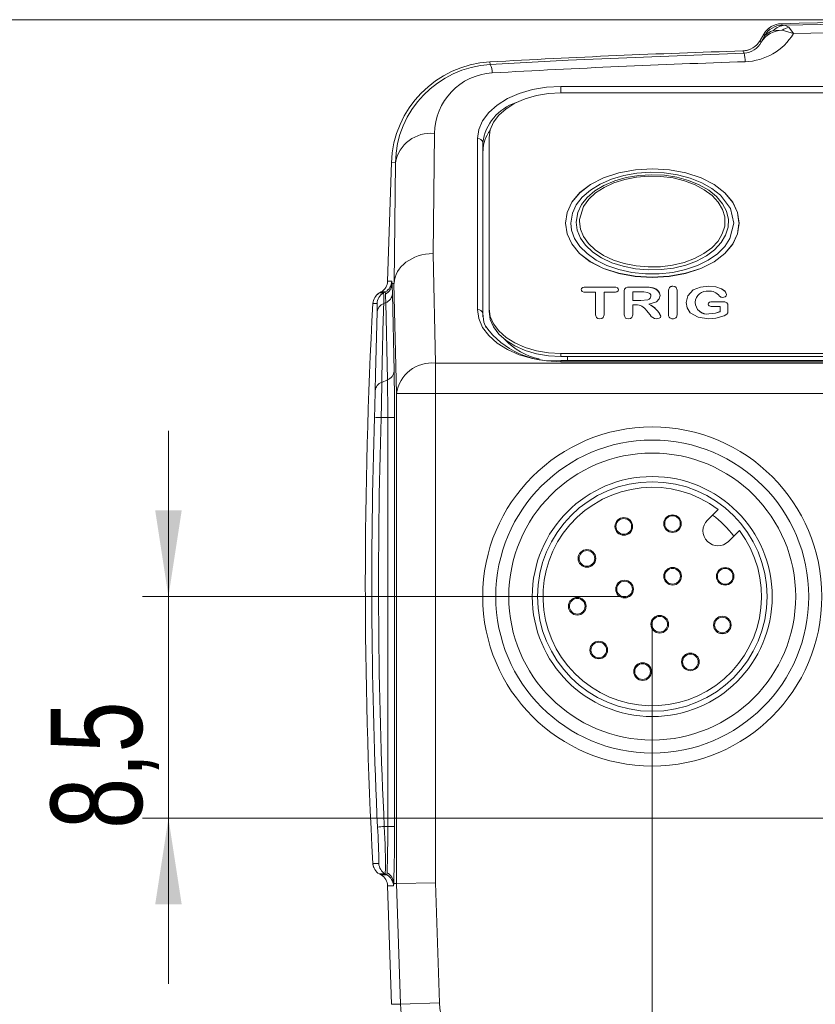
# Model space of a CAD drawing. Header units: millimetres. Extents: x 5 to 415, y 5 to 292.
# Tile 36 of 40: x 290 to 321, y 219 to 257. Entities that reach past the tile are written whole.
import ezdxf

# ---------------------------------------------------------------- set-up
doc = ezdxf.new("R2010")
doc.units = ezdxf.units.MM
doc.styles.add('SLDTEXTSTYLE0', font='TXT', dxfattribs={"width": 0.75})
doc.dimstyles.new('SLDDIMSTYLE0', dxfattribs={"dimtxt": 3.5, "dimasz": 3.302, "dimexe": 0, "dimexo": 0.0625, "dimgap": 0.875, "dimtad": 1, "dimrnd": 1e-09, "dimzin": 12, "dimdsep": 46, "dimtxsty": 'SLDTEXTSTYLE0', "dimsah": 1, "dimcen": 0.09, "dimadec": 0, "dimazin": 3, "dimtfac": 1, "dimtdec": 1, "dimtofl": 0, "dimtmove": 0, "dimatfit": 3, "dimfxl": 1, "dimfrac": 2, "dimtolj": 1, "dimtzin": 12, "dimarcsym": 0})
doc.dimstyles.new('SLDDIMSTYLE4', dxfattribs={"dimtxt": 3.5, "dimasz": 3.302, "dimexe": 0, "dimexo": 0.0625, "dimgap": 0.875, "dimtad": 1, "dimdec": 1, "dimrnd": 1e-09, "dimzin": 12, "dimdsep": 46, "dimtxsty": 'SLDTEXTSTYLE0', "dimsah": 1, "dimcen": 0.09, "dimadec": 0, "dimazin": 3, "dimtfac": 1, "dimtdec": 1, "dimtofl": 0, "dimtmove": 0, "dimatfit": 3, "dimfxl": 1, "dimfrac": 2, "dimtolj": 1, "dimtzin": 12, "dimarcsym": 0})
doc.dimstyles.new('SLDDIMSTYLE5', dxfattribs={"dimtxt": 3.5, "dimasz": 3.302, "dimexe": 0, "dimexo": 0.0625, "dimgap": 0.875, "dimtad": 1, "dimdec": 1, "dimrnd": 1e-09, "dimzin": 12, "dimdsep": 46, "dimtxsty": 'SLDTEXTSTYLE0', "dimsah": 1, "dimcen": 0.09, "dimadec": 0, "dimazin": 3, "dimtfac": 1, "dimtdec": 1, "dimtmove": 0, "dimatfit": 0, "dimfxl": 1, "dimfrac": 2, "dimtolj": 1, "dimtzin": 12, "dimarcsym": 0})

# ---------------------------------------------------------------- blocks, each defined once
blk = doc.blocks.new('*D28')
at = {"color": 7, "linetype": 'Continuous', "lineweight": 0}
for p, q in [((329.671, 256.601), (283.708, 256.601)), ((284.708, 214.989), (284.708, 256.601)), ((307.671, 214.989), (283.708, 214.989))]:
    blk.add_line(p, q, dxfattribs=at)
for points in [[(284.708, 256.601), (284.2, 253.299), (285.216, 253.299)], [(284.708, 214.989), (285.216, 218.291), (284.2, 218.291)]]:
    blk.add_solid(points, dxfattribs=at)
at = {"color": 7, "linetype": 'Continuous', "lineweight": 0, "insert": (280.196, 233.211), "char_height": 3.5, "attachment_point": 1, "rotation": 90, "style": 'SLDTEXTSTYLE0'}
blk.add_mtext('42', dxfattribs=at)
blk = doc.blocks.new('*D29')
at = {"color": 7, "linetype": 'Continuous', "lineweight": 0}
for p, q in [((314.671, 233.489), (314.671, 203.989)), ((329.921, 224.989), (329.921, 203.989)), ((329.921, 204.989), (314.671, 204.989))]:
    blk.add_line(p, q, dxfattribs=at)
for points in [[(314.671, 204.989), (317.973, 204.481), (317.973, 205.497)], [(329.921, 204.989), (326.619, 205.497), (326.619, 204.481)]]:
    blk.add_solid(points, dxfattribs=at)
at = {"color": 7, "linetype": 'Continuous', "lineweight": 0, "insert": (316.349, 209.501, 21.424), "char_height": 3.5, "attachment_point": 1, "style": 'SLDTEXTSTYLE0'}
blk.add_mtext('15,3', dxfattribs=at)
blk = doc.blocks.new('*D31')
at = {"color": 7, "linetype": 'Continuous', "lineweight": 0}
for p, q in [((296.124, 234.489), (296.124, 240.839)), ((313.671, 234.489), (295.124, 234.489)), ((296.124, 234.489), (296.124, 225.989)), ((328.921, 225.989), (295.124, 225.989)), ((296.124, 225.989), (296.124, 219.639))]:
    blk.add_line(p, q, dxfattribs=at)
for points in [[(296.124, 234.489), (296.632, 237.791), (295.616, 237.791)], [(296.124, 225.989), (295.616, 222.687), (296.632, 222.687)]]:
    blk.add_solid(points, dxfattribs=at)
at = {"color": 7, "linetype": 'Continuous', "lineweight": 0, "insert": (291.612, 225.585, 21.424), "char_height": 3.5, "attachment_point": 1, "rotation": 90, "style": 'SLDTEXTSTYLE0'}
blk.add_mtext('8,5', dxfattribs=at)

msp = doc.modelspace()

# ---------------------------------------------------------------- linework, layer by layer
at = {"color": 7, "linetype": 'Continuous', "lineweight": 0}
for p, q in [((319.758, 256.387), (319.903, 256.313)), ((318.844, 255.742), (318.982, 255.992)), ((319.656, 256.198), (319.317, 256.182)), ((308.455, 254.885), (308.449, 254.983)), ((311.171, 254.041), (350.171, 254.041)), ((311.171, 254.041), (311.171, 253.801)), ((306.321, 252.238), (306.27, 247.632)), ((307.975, 245.487), (307.975, 252.045)), ((308.175, 251.891), (308.175, 245.334)), ((308.182, 251.576), (308.175, 251.891)), ((304.822, 251.116), (304.674, 251.121)), ((304.771, 246.5), (304.822, 251.116)), ((306.27, 247.632), (306.362, 243.44)), ((304.524, 246.58), (304.687, 246.58)), ((304.695, 246.487), (304.695, 246.479)), ((304.862, 242.268), (304.77, 246.485)), ((304.209, 246.125), (304.371, 246.125)), ((304.437, 246.163), (304.275, 246.163)), ((304.371, 246.125), (304.437, 246.163)), ((314.36, 246.354), (314.36, 246.351)), ((314.704, 246.318), (314.704, 246.315)), ((304.375, 245.719), (304.454, 245.755)), ((304.519, 242.795), (304.454, 245.755)), ((314.234, 245.839), (314.234, 245.836)), ((317.344, 245.792), (317.344, 245.789)), ((308.176, 245.282), (308.175, 245.334)), ((311.171, 243.809), (311.171, 243.692)), ((311.171, 243.535), (311.171, 243.491)), ((350.171, 243.491), (311.171, 243.491)), ((311.421, 243.692), (311.421, 243.535)), ((306.362, 242.268), (306.362, 243.44)), ((306.362, 243.44), (354.981, 243.44)), ((304.304, 242.699), (304.519, 242.795)), ((304.862, 223.495), (304.862, 242.268)), ((304.862, 242.268), (306.362, 242.268)), ((306.362, 242.268), (306.362, 223.52)), ((354.981, 242.268), (306.362, 242.268)), ((304.28, 241.346), (304.531, 241.346)), ((304.788, 241.346), (304.531, 241.346)), ((304.531, 225.673), (304.531, 241.346)), ((304.788, 241.346), (304.788, 225.673)), ((304.397, 225.673), (304.531, 225.673)), ((304.788, 225.673), (304.531, 225.673)), ((304.436, 223.854), (304.209, 223.854)), ((304.275, 223.816), (304.502, 223.816)), ((304.436, 223.854), (304.502, 223.816)), ((304.76, 223.501), (304.76, 223.493)), ((305.014, 218.869), (304.862, 223.495)), ((306.362, 223.52), (306.513, 218.919)), ((304.751, 223.399), (304.524, 223.399)), ((305.014, 218.869), (306.513, 218.919)), ((305.014, 218.869), (304.674, 218.858))]:
    msp.add_line(p, q, dxfattribs=at)
at = {"color": 7, "linetype": 'Continuous', "lineweight": 15}
for p, q in [((318.948, 256.049), (318.807, 255.804)), ((311.171, 253.801), (350.171, 253.801)), ((308.421, 245.527), (308.421, 252.084)), ((308.182, 251.576), (308.182, 245.206)), ((304.674, 251.121), (304.524, 246.58)), ((304.77, 246.485), (304.696, 246.487)), ((304.209, 246.125), (304.275, 246.163)), ((304.709, 246.093), (304.773, 243.133)), ((312.121, 246.354), (313.197, 246.354)), ((312.121, 246.354), (312.121, 246.351)), ((312.121, 246.351), (313.197, 246.351)), ((312.496, 246.151), (312.121, 246.151)), ((312.496, 245.284), (312.496, 246.151)), ((312.821, 246.151), (312.821, 245.284)), ((313.197, 246.151), (312.821, 246.151)), ((313.197, 246.354), (313.197, 246.351)), ((313.596, 245.284), (313.596, 246.205)), ((313.805, 246.354), (314.36, 246.354)), ((313.805, 246.354), (313.805, 246.351)), ((313.805, 246.351), (314.36, 246.351)), ((313.921, 246.167), (313.921, 245.839)), ((314.243, 246.167), (313.921, 246.167)), ((315.296, 245.285), (315.296, 246.237)), ((315.457, 246.385), (315.457, 246.382)), ((315.621, 246.237), (315.621, 245.285)), ((316.846, 246.385), (316.846, 246.382)), ((313.921, 245.839), (314.234, 245.839)), ((313.921, 245.839), (313.921, 245.836)), ((313.921, 245.836), (314.234, 245.836)), ((314.621, 246.005), (314.621, 246.002)), ((316.321, 245.767), (316.321, 245.764)), ((316.963, 245.792), (317.344, 245.792)), ((316.963, 245.792), (316.963, 245.789)), ((316.963, 245.789), (317.344, 245.789)), ((308.421, 245.409), (308.421, 245.527)), ((313.921, 245.667), (313.921, 245.284)), ((314.044, 245.667), (313.921, 245.667)), ((314.591, 245.29), (314.452, 245.451)), ((314.538, 245.695), (314.538, 245.692)), ((317.271, 245.605), (317.007, 245.605)), ((317.271, 245.409), (317.271, 245.605)), ((317.271, 245.409), (317.271, 245.406)), ((317.571, 245.646), (317.571, 245.415)), ((316.838, 245.324), (316.838, 245.32)), ((350.171, 243.809), (311.171, 243.809)), ((311.171, 243.692), (350.171, 243.692)), ((350.171, 243.535), (311.171, 243.535)), ((316.784, 237.415), (317.198, 237.829)), ((318.011, 237.016), (317.597, 236.602)), ((304.209, 223.854), (304.275, 223.816)), ((304.862, 223.495), (304.76, 223.493)), ((304.862, 223.495), (306.362, 223.52)), ((304.524, 223.399), (304.674, 218.858))]:
    msp.add_line(p, q, dxfattribs=at)
at = {"color": 7, "linetype": 'Continuous', "lineweight": 0, "flags": 128}
for points in [[(319.619, 256.449), (319.635, 256.421), (319.652, 256.392)], [(319.652, 256.392), (319.713, 256.388), (319.758, 256.387)], [(320.086, 256.067), (320.083, 256.072), (319.903, 256.313)], [(318.982, 255.992), (318.97, 256.012), (318.948, 256.049)], [(319.317, 256.182), (319.201, 256.145), (318.982, 255.992)], [(320.086, 256.067), (320.08, 256.07), (319.656, 256.198)], [(318.807, 255.804), (318.835, 255.756), (318.844, 255.742)], [(308.455, 254.885), (311.444, 255.044), (318.191, 255.318)], [(318.191, 255.318), (318.18, 255.336), (318.139, 255.405)], [(307.975, 252.045), (308.023, 252.391), (308.168, 252.727), (308.403, 253.043), (308.723, 253.328), (309.117, 253.574), (309.573, 253.773), (310.078, 253.921), (310.616, 254.011), (311.171, 254.041)], [(311.547, 248.802), (311.609, 249.189), (311.757, 249.505), (311.988, 249.8), (311.989, 249.801), (312.297, 250.069), (312.671, 250.3), (313.102, 250.488), (313.576, 250.629), (314.081, 250.718), (314.603, 250.753), (315.129, 250.732), (315.643, 250.656), (316.128, 250.527), (316.572, 250.35), (316.961, 250.128), (317.286, 249.869), (317.666, 249.359), (317.796, 248.802), (317.651, 248.216), (317.45, 247.911), (317.17, 247.632), (316.82, 247.386), (316.408, 247.181), (315.949, 247.022), (315.454, 246.913), (314.936, 246.858), (314.411, 246.858), (313.891, 246.913), (313.393, 247.022), (312.932, 247.182), (312.52, 247.388), (312.171, 247.633), (311.892, 247.912), (311.692, 248.215), (311.576, 248.534), (311.547, 248.802)], [(311.749, 248.835), (311.789, 248.533), (311.914, 248.23), (312.112, 247.952), (312.391, 247.693), (312.724, 247.473), (313.124, 247.286), (313.555, 247.148), (314.031, 247.054), (314.512, 247.013), (315.011, 247.022), (315.487, 247.082), (315.954, 247.194), (316.371, 247.349), (316.752, 247.552), (317.063, 247.784), (317.314, 248.054), (317.484, 248.338), (317.578, 248.644), (317.589, 248.947), (317.516, 249.256), (317.365, 249.544), (317.132, 249.821), (316.837, 250.061), (316.471, 250.273), (316.065, 250.439), (315.608, 250.564), (315.137, 250.637), (314.639, 250.66), (314.155, 250.632), (313.672, 250.55), (313.231, 250.423), (312.818, 250.247), (312.47, 250.036), (312.175, 249.785), (311.958, 249.514), (311.813, 249.216), (311.749, 248.835)], [(311.88, 248.865), (311.918, 248.577), (312.036, 248.29), (312.223, 248.026), (312.486, 247.779), (312.803, 247.568), (313.182, 247.389), (313.596, 247.255), (314.054, 247.164), (314.514, 247.124), (314.993, 247.133), (315.445, 247.189), (315.889, 247.295), (316.286, 247.441), (316.649, 247.633), (316.949, 247.855), (317.192, 248.114), (317.356, 248.387), (317.447, 248.681), (317.448, 249.046), (317.362, 249.33), (317.197, 249.607), (316.966, 249.857), (316.663, 250.085), (316.312, 250.274), (315.903, 250.429), (315.468, 250.535), (314.997, 250.596), (314.534, 250.606), (314.062, 250.566), (313.621, 250.479), (313.198, 250.345), (312.827, 250.172), (312.499, 249.958), (312.237, 249.718), (312.039, 249.445), (311.883, 248.947), (311.88, 248.865)], [(304.687, 246.58), (304.691, 246.563), (304.695, 246.487)], [(304.122, 245.719), (304.105, 245.719), (304.035, 245.719), (303.959, 245.719)], [(304.049, 242.379), (304.061, 243.015), (304.121, 245.407)], [(311.171, 243.491), (310.616, 243.522), (310.078, 243.612), (309.573, 243.759), (309.117, 243.958), (308.723, 244.204), (308.403, 244.489), (308.168, 244.805), (308.023, 245.141), (307.975, 245.487)], [(303.959, 224.26), (303.977, 224.26), (304.047, 224.26), (304.187, 224.26)], [(304.502, 223.816), (304.502, 223.816), (304.508, 223.899)], [(304.76, 223.493), (304.759, 223.487), (304.751, 223.399)]]:
    msp.add_lwpolyline(points, dxfattribs=at)
at = {"color": 7, "linetype": 'Continuous', "lineweight": 15, "flags": 128}
for points in [[(308.421, 252.084), (308.463, 252.382), (308.587, 252.671), (308.79, 252.942), (309.065, 253.188), (309.404, 253.399), (309.796, 253.571), (310.231, 253.698), (310.694, 253.775), (311.171, 253.801)], [(312.299, 250.287), (312.806, 250.544), (313.394, 250.732), (314.022, 250.845), (314.674, 250.883), (315.327, 250.845), (315.957, 250.73), (316.543, 250.541), (317.048, 250.284), (317.457, 249.968), (317.757, 249.602), (317.938, 249.21), (317.998, 248.803), (317.936, 248.395), (317.754, 248.003), (317.452, 247.637), (317.041, 247.322), (316.536, 247.066), (315.95, 246.879), (315.322, 246.765), (314.669, 246.727), (314.016, 246.766), (313.386, 246.88), (312.801, 247.069), (312.296, 247.326), (311.887, 247.641), (311.587, 248.006), (311.405, 248.398), (311.345, 248.805), (311.406, 249.213), (311.588, 249.605), (311.889, 249.971), (312.299, 250.287)], [(312.299, 250.283), (312.806, 250.54), (313.394, 250.729), (314.022, 250.842), (314.674, 250.88), (315.327, 250.841), (315.957, 250.727), (316.543, 250.538), (317.048, 250.28), (317.457, 249.965), (317.757, 249.599), (317.938, 249.207), (317.994, 248.826)], [(317.994, 248.777), (317.936, 248.392), (317.754, 248), (317.452, 247.634), (317.041, 247.319), (316.536, 247.063), (315.95, 246.876), (315.322, 246.762), (314.669, 246.724), (314.016, 246.763), (313.386, 246.877), (312.801, 247.066), (312.296, 247.322), (311.887, 247.638), (311.587, 248.003), (311.405, 248.395), (311.345, 248.802), (311.406, 249.21), (311.588, 249.602), (311.889, 249.968), (312.299, 250.283)], [(311.946, 246.252), (311.96, 246.298), (312.007, 246.335), (312.061, 246.35), (312.121, 246.354)], [(311.946, 246.249), (311.96, 246.295), (312.007, 246.332), (312.061, 246.347), (312.121, 246.351)], [(312.121, 246.151), (312.046, 246.158), (311.983, 246.183), (311.955, 246.215), (311.946, 246.252)], [(313.197, 246.354), (313.273, 246.347), (313.336, 246.322), (313.365, 246.289), (313.374, 246.252)], [(313.197, 246.351), (313.273, 246.344), (313.336, 246.318), (313.365, 246.286), (313.374, 246.249)], [(313.374, 246.252), (313.359, 246.206), (313.311, 246.169), (313.257, 246.155), (313.197, 246.151)], [(313.596, 246.205), (313.607, 246.269), (313.655, 246.325), (313.726, 246.348), (313.805, 246.354)], [(313.596, 246.202), (313.607, 246.266), (313.655, 246.322), (313.726, 246.345), (313.805, 246.351)], [(314.484, 246.149), (314.35, 246.165), (314.243, 246.167)], [(314.36, 246.354), (314.557, 246.347), (314.704, 246.318)], [(314.36, 246.351), (314.557, 246.343), (314.704, 246.315)], [(314.621, 246.005), (314.611, 246.054), (314.578, 246.099), (314.484, 246.149)], [(315.296, 246.237), (315.328, 246.335), (315.381, 246.372), (315.417, 246.382), (315.457, 246.385)], [(315.296, 246.234), (315.328, 246.331), (315.381, 246.368), (315.417, 246.379), (315.457, 246.382)], [(315.457, 246.385), (315.535, 246.372), (315.589, 246.335), (315.621, 246.237)], [(315.457, 246.382), (315.535, 246.369), (315.589, 246.332), (315.621, 246.234)], [(315.971, 245.761), (316.03, 246.02), (316.242, 246.244), (316.521, 246.353), (316.846, 246.385)], [(315.971, 245.758), (316.03, 246.017), (316.242, 246.241), (316.521, 246.349), (316.846, 246.382)], [(316.846, 246.385), (317.103, 246.362), (317.331, 246.286), (317.462, 246.189), (317.522, 246.068)], [(316.846, 246.382), (317.103, 246.359), (317.331, 246.283), (317.462, 246.186), (317.522, 246.065)], [(314.234, 245.839), (314.498, 245.866), (314.554, 245.89), (314.595, 245.923), (314.621, 246.005)], [(314.234, 245.836), (314.498, 245.863), (314.554, 245.886), (314.595, 245.92), (314.621, 246.002)], [(314.971, 246.023), (314.94, 245.895), (314.829, 245.786), (314.538, 245.695)], [(316.83, 245.136), (316.428, 245.193), (316.128, 245.369), (316.006, 245.558), (315.971, 245.761)], [(316.814, 245.697), (316.826, 245.738), (316.865, 245.772), (316.911, 245.787), (316.963, 245.792)], [(316.814, 245.694), (316.826, 245.735), (316.865, 245.768), (316.911, 245.784), (316.963, 245.789)], [(317.344, 245.792), (317.45, 245.785), (317.536, 245.747), (317.565, 245.698), (317.571, 245.646)], [(317.344, 245.789), (317.45, 245.782), (317.536, 245.744), (317.565, 245.695), (317.571, 245.643)], [(308.175, 245.334), (308.22, 245.009), (308.306, 244.786)], [(311.171, 243.809), (310.694, 243.835), (310.231, 243.913), (309.796, 244.039), (309.404, 244.211), (309.065, 244.423), (308.79, 244.668), (308.587, 244.939), (308.463, 245.228), (308.421, 245.527)], [(311.171, 243.692), (310.694, 243.718), (310.231, 243.796), (309.796, 243.922), (309.404, 244.094), (309.065, 244.305), (308.79, 244.551), (308.587, 244.822), (308.463, 245.111), (308.421, 245.409)], [(317.007, 245.605), (316.929, 245.609), (316.857, 245.628), (316.822, 245.659), (316.814, 245.697)], [(316.838, 245.324), (317.09, 245.352), (317.271, 245.409)], [(316.838, 245.32), (317.09, 245.349), (317.271, 245.406)], [(317.571, 245.415), (317.566, 245.359), (317.534, 245.307), (317.431, 245.249)], [(312.66, 245.136), (312.583, 245.149), (312.528, 245.186), (312.496, 245.284)], [(312.821, 245.284), (312.791, 245.186), (312.737, 245.149), (312.66, 245.136)], [(313.759, 245.136), (313.682, 245.149), (313.65, 245.165), (313.627, 245.186), (313.596, 245.284)], [(313.921, 245.284), (313.891, 245.186), (313.836, 245.149), (313.759, 245.136)], [(315.001, 245.233), (314.984, 245.191), (314.939, 245.157), (314.889, 245.141), (314.835, 245.136)], [(317.431, 245.249), (317.107, 245.158), (316.83, 245.136)]]:
    msp.add_lwpolyline(points, dxfattribs=at)
at = {"color": 7, "linetype": 'Continuous', "lineweight": 0}
msp.add_circle((314.671, 234.489), 6.5, dxfattribs=at)
at = {"color": 7, "linetype": 'Continuous', "lineweight": 15}
for centre, radius in [((314.671, 234.489), 6), ((314.671, 234.489), 5.5), ((314.671, 234.489), 4.6), ((314.671, 234.489), 4.4), ((313.58, 237.176), 0.338), ((315.447, 237.284), 0.337), ((312.167, 235.95), 0.338), ((315.45, 235.267), 0.337), ((317.466, 235.264), 0.338), ((313.609, 234.774), 0.338), ((311.796, 234.117), 0.338), ((314.957, 233.427), 0.338), ((317.358, 233.397), 0.338), ((312.621, 232.439), 0.338), ((316.133, 231.984), 0.337), ((314.3, 231.613), 0.338)]:
    msp.add_circle(centre, radius, dxfattribs=at)
for centre, radius, start, end in [((319.641, 255.649), 0.8, 91.5788, 150.0006), ((330.671, -144.399), 401, 88.42055, 91.57945), ((319.641, 255.649), 0.8, 128.6951, 150), ((318.114, 256.204), 0.8, 271.7948, 330.0006), ((330.671, -144.399), 400, 91.79544, 93.18474), ((318.114, 256.204), 0.8, 271.7954, 293.1003), ((308.671, 250.989), 4, 93.1847, 178.1183), ((309.514, 251.547), 1.332, 142.5107, 178.7593), ((304.726, 246.48), 0.0306, 167.237, 181.366), ((293.237, 245.916), 11.473, 0.8859, 2.8527), ((304.459, 245.692), 0.5, 119.9943, 176.9232), ((304.459, 245.692), 0.5, 120, 140.8462), ((314.64, 245.991), 0.333, 5.5835, 78.9434), ((314.64, 245.988), 0.333, 5.5835, 78.9434), ((316.77, 245.753), 0.449, 82.5035, 178.2353), ((316.861, 245.727), 0.472, 36.0528, 93.9745), ((503.671, 234.989), 200, 176.9248, 183.0752), ((316.769, 245.766), 0.448, 179.9074, 278.8115), ((316.769, 245.763), 0.448, 179.9074, 278.8115), ((317.362, 246.132), 0.174, 226.6519, 271.0756), ((317.385, 246.096), 0.14, 262.088, 348.6895), ((314.067, 245.217), 0.451, 31.3274, 93.0242), ((314.189, 244.882), 0.885, 23.3737, 66.7991), ((314.189, 244.879), 0.885, 23.3737, 66.7991), ((314.853, 245.436), 0.3, 209.0254, 266.4294), ((315.442, 245.281), 0.145, 178.1854, 276.2068), ((315.476, 245.28), 0.145, 262.6201, 1.89), ((310.87, 246.697), 3.176, 215.8633, 275.4408), ((310.901, 246.138), 2.604, 223.5847, 257.586), ((314.672, 234.489), 4.187, 52.8974, 37.1126), ((313.58, 237.176), 0.3, 45, 225), ((315.447, 237.284), 0.3, 45, 225), ((315.447, 237.284), 0.3, 225, 45), ((317.191, 237.009), 0.575, 135, 315), ((313.58, 237.176), 0.3, 225, 45), ((312.167, 235.95), 0.3, 45, 225), ((312.167, 235.95), 0.3, 225, 45), ((315.45, 235.267), 0.3, 45, 225), ((317.466, 235.264), 0.3, 45, 225), ((315.45, 235.267), 0.3, 225, 45), ((317.466, 235.264), 0.3, 225, 45), ((313.609, 234.774), 0.3, 45, 225), ((313.609, 234.774), 0.3, 225, 45), ((311.796, 234.117), 0.3, 45, 225), ((311.796, 234.117), 0.3, 225, 45), ((314.957, 233.427), 0.3, 45, 225), ((314.957, 233.427), 0.3, 225, 45), ((317.358, 233.397), 0.3, 45, 225), ((317.358, 233.397), 0.3, 225, 45), ((312.621, 232.439), 0.3, 45, 225), ((312.621, 232.439), 0.3, 225, 45), ((316.133, 231.984), 0.3, 45, 225), ((316.133, 231.984), 0.3, 225, 45), ((314.3, 231.613), 0.3, 45, 225), ((314.3, 231.613), 0.3, 225, 45), ((248.673, 225.299), 56.116, 358.1565, 0.3827), ((304.459, 224.287), 0.5, 183.0767, 240.0058), ((304.459, 224.287), 0.5, 183.0752, 203.9213), ((304.797, 223.501), 0.0375, 179.9364, 191.4374)]:
    msp.add_arc(centre, radius, start, end, dxfattribs=at)
at = {"color": 7, "linetype": 'Continuous', "lineweight": 0}
for centre, radius, start, end in [((319.675, 255.592), 0.8, 91.5852, 149.9897), ((319.79, 255.743), 0.645, 92.8743, 137.1503), ((320.074, 255.625), 0.709, 103.8964, 126.1043), ((330.671, -135.679), 392.218, 88.40553, 91.59447), ((318.163, 257.243), 2.254, 271.9047, 328.5668), ((319.692, 255.18), 1.018, 92.0502, 146.4923), ((318.163, 256.075), 0.758, 272.1485, 333.9568), ((317.029, 254.984), 1.209, 0.2707, 15.996), ((308.672, 251.041), 3.85, 93.2331, 178.8882), ((307.81, 254.547), 0.728, 0.9783, 27.7028), ((310.033, 251.641), 1.875, 108.1467, 172.3254), ((306.175, 250.871), 1.375, 83.9113, 169.734), ((307.994, 251.862), 0.183, 9.0197, 95.9669), ((304.187, 246.596), 0.5, 300.0058, 358.1205), ((304.215, 246.503), 0.48, 298.3125, 357.1026), ((304.621, 245.692), 0.5, 120.0058, 176.9248), ((300.031, 245.887), 4.347, 357.7864, 3.1381), ((304.149, 246.1), 0.295, 356.177, 12.3099), ((304.317, 246.123), 0.393, 290.4447, 355.5946), ((301.403, 245.576), 2.723, 356.444, 3.0102), ((304.5, 245.358), 0.382, 109.1122, 172.6165), ((293.594, 245.558), 10.861, 1.0371, 2.7567), ((307.994, 245.305), 0.183, 9.0197, 95.9669), ((306.231, 242.061), 1.385, 84.5874, 171.4026), ((304.381, 243.164), 0.393, 290.4447, 355.5946), ((214.391, 241.481), 90.398, 359.9143, 1.04733), ((304.433, 242.336), 0.386, 109.5106, 173.4846), ((217.224, 243.564), 87.084, 358.54026, 359.43061), ((235.288, 241.49), 69.243, 359.88116, 1.08048), ((234.906, 243.698), 69.156, 358.06453, 358.90772), ((501.744, 234.989), 197.824, 178.15402, 182.70597), ((304.333, 244.292), 2.946, 263.9453, 268.9599), ((314.672, 234.489), 3.887, 36.4995, 53.5112), ((304.451, 223.656), 2.018, 91.5313, 98.8634), ((280.386, 224.162), 23.801, 0.2358, 3.5846), ((281.543, 224.278), 22.897, 358.9384, 3.4941), ((251.811, 225.467), 52.72, 358.296, 0.2244), ((304.686, 224.287), 0.5, 183.0762, 239.9942), ((304.252, 223.383), 0.5, 1.8795, 59.9942), ((304.28, 223.477), 0.48, 2.9056, 61.7033), ((308.671, 218.989), 2.159, 181.8817, 270), ((308.671, 218.989), 3.659, 181.8817, 270)]:
    msp.add_arc(centre, radius, start, end, dxfattribs=at)
for centre, major_axis, ratio, start_param, end_param in [((330.671, -134.694), (0, 390.905), 0.999762, 6.256096, 6.310274), ((330.671, -134.716), (0, 389.904), 0.999762, 0.031902, 0.05681), ((308.671, 252.212), (0, 2.351), 0.999762, 0.05681, 1.559782), ((500.37, 239.543), (-115.137, 158.785), 0.999648, 0.912082, 0.927487), ((501.52, 234.989), (197.342, 0), 0.999953, 3.109375, 3.18882)]:
    msp.add_ellipse(centre, major_axis=major_axis, ratio=ratio, start_param=start_param, end_param=end_param, dxfattribs=at)
at = {"color": 7, "linetype": 'Continuous', "lineweight": 15}
for centre, major_axis, ratio, start_param, end_param in [((306.27, 246.461), (1.5, 0.008), 0.78098, 1.566573, 3.10082), ((304.025, 246.596), (-0.5, 0), 0.999848, 2.094078, 3.108438), ((305.273, 292.166), (0.503, 45.68), 0.000918, 3.141588, 3.167237), ((304.025, 223.383), (0.5, 0), 0.999848, 0.033154, 1.047515)]:
    msp.add_ellipse(centre, major_axis=major_axis, ratio=ratio, start_param=start_param, end_param=end_param, dxfattribs=at)

# ---------------------------------------------------------------- dimensions: what is measured, and where the dimension line sits
at = {"color": 7, "linetype": 'Continuous', "lineweight": 0}
for base, p1, p2, dimstyle, picture, middle in [((284.708, 256.601), (308.671, 214.989), (330.671, 256.601), 'SLDDIMSTYLE0', '*D28', (284.708, 235.795)), ((296.124, 225.989), (314.671, 234.489), (329.921, 225.989), 'SLDDIMSTYLE5', '*D31', (296.124, 230.239))]:
    dim = msp.add_linear_dim(base=base, p1=p1, p2=p2, angle=90, dimstyle=dimstyle, dxfattribs=at)
    dim.commit()
    dim.dimension.update_dxf_attribs({"geometry": picture, "text_midpoint": middle, "dimtype": 160})
dim = msp.add_linear_dim(base=(314.671393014, 204.989460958), p1=(329.921393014, 225.989460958), p2=(314.671393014, 234.489460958), dimstyle='SLDDIMSTYLE4', dxfattribs=at)
dim.commit()
dim.dimension.update_dxf_attribs({"geometry": '*D29', "text_midpoint": (322.296393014, 204.989460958), "dimtype": 160})

doc.saveas('drawing.dxf')
